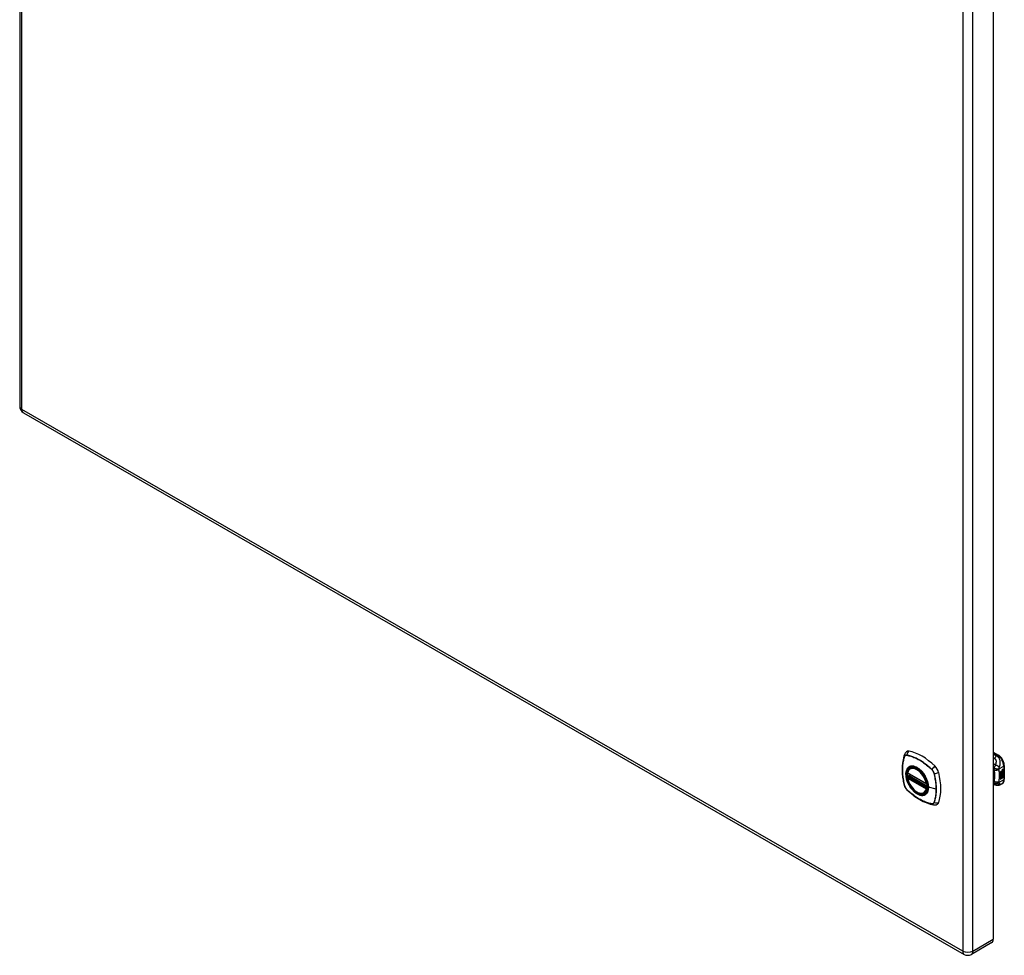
# Model space of a CAD drawing. Header units: inches. Extents: x 124.8 to 146.7, y 37.1 to 78.7.
# Tile 1 of 2: x 124.8 to 146.7, y 37.1 to 57.9. Entities that reach past the tile are written whole.
import ezdxf

# ---------------------------------------------------------------- set-up
doc = ezdxf.new("R2010")
doc.units = ezdxf.units.IN
doc.header["$LTSCALE"] = 9.374161
doc.header["$MEASUREMENT"] = 0
doc.layers.add('Visible Edges(ANSI)', color=7, linetype='Continuous', lineweight=25)
doc.layers.add('Visible Tangent Edges(ANSI)', color=7, linetype='Continuous', lineweight=25)

msp = doc.modelspace()

# ---------------------------------------------------------------- linework, layer by layer
at = {"layer": 'Visible Edges(ANSI)'}
for p, q in [((124.842, 78.337), (124.842, 49.33)), ((146.496, 66.48), (146.496, 37.473)), ((124.923, 49.19), (145.85, 37.139)), ((146.496, 41.636), (146.611, 41.57)), ((144.652, 41.275), (144.669, 41.285)), ((146.651, 41.198), (146.689, 41.22)), ((146.651, 41.183), (146.688, 41.205)), ((146.689, 41.204), (146.651, 41.182)), ((146.651, 41.18), (146.689, 41.202)), ((146.651, 41.182), (146.651, 41.198)), ((146.651, 41.165), (146.692, 41.189)), ((146.694, 41.188), (146.651, 41.163)), ((146.651, 41.161), (146.698, 41.188)), ((146.651, 41.163), (146.651, 41.18)), ((146.688, 41.211), (146.691, 41.213)), ((146.688, 41.205), (146.688, 41.211)), ((146.689, 41.211), (146.688, 41.211)), ((146.689, 41.204), (146.688, 41.205)), ((146.688, 41.19), (146.688, 41.201)), ((146.689, 41.189), (146.688, 41.19)), ((146.688, 41.18), (146.693, 41.185)), ((146.688, 41.168), (146.688, 41.18)), ((146.689, 41.179), (146.688, 41.18)), ((146.692, 41.212), (146.689, 41.211)), ((146.689, 41.211), (146.689, 41.204)), ((146.689, 41.202), (146.689, 41.189)), ((146.689, 41.189), (146.694, 41.188)), ((146.698, 41.188), (146.689, 41.179)), ((146.689, 41.179), (146.689, 41.167)), ((146.691, 41.204), (146.715, 41.214)), ((146.716, 41.213), (146.691, 41.203)), ((146.692, 41.212), (146.691, 41.213)), ((146.691, 41.209), (146.695, 41.211)), ((146.691, 41.203), (146.691, 41.209)), ((146.691, 41.2), (146.703, 41.194)), ((146.691, 41.191), (146.691, 41.2)), ((146.691, 41.192), (146.698, 41.19)), ((146.699, 41.189), (146.691, 41.191)), ((146.691, 41.178), (146.699, 41.188)), ((146.691, 41.172), (146.702, 41.185)), ((146.703, 41.184), (146.691, 41.17)), ((146.691, 41.17), (146.691, 41.178)), ((146.695, 41.213), (146.694, 41.214)), ((146.697, 41.234), (146.695, 41.234)), ((146.696, 41.231), (146.695, 41.232)), ((146.697, 41.215), (146.695, 41.216)), ((146.695, 41.211), (146.695, 41.213)), ((146.699, 41.189), (146.698, 41.19)), ((146.699, 41.244), (146.715, 41.25)), ((146.699, 41.226), (146.715, 41.232)), ((146.699, 41.188), (146.699, 41.189)), ((146.7, 41.251), (146.716, 41.257)), ((146.716, 41.249), (146.7, 41.243)), ((146.716, 41.231), (146.7, 41.225)), ((146.703, 41.184), (146.702, 41.185)), ((146.702, 41.185), (146.715, 41.179)), ((146.703, 41.194), (146.716, 41.209)), ((146.716, 41.179), (146.703, 41.184)), ((146.704, 41.154), (146.704, 41.173)), ((146.705, 41.173), (146.705, 41.153)), ((146.706, 41.234), (146.716, 41.238)), ((146.706, 41.216), (146.716, 41.22)), ((146.706, 41.192), (146.715, 41.201)), ((146.706, 41.19), (146.706, 41.192)), ((146.707, 41.191), (146.706, 41.192)), ((146.707, 41.189), (146.706, 41.19)), ((146.716, 41.2), (146.707, 41.191)), ((146.707, 41.191), (146.707, 41.189)), ((146.707, 41.189), (146.716, 41.187)), ((146.711, 41.172), (146.715, 41.175)), ((146.715, 41.25), (146.715, 41.256)), ((146.716, 41.249), (146.715, 41.25)), ((146.715, 41.232), (146.715, 41.238)), ((146.716, 41.231), (146.715, 41.232)), ((146.715, 41.214), (146.715, 41.219)), ((146.716, 41.213), (146.715, 41.214)), ((146.715, 41.201), (146.715, 41.207)), ((146.716, 41.2), (146.715, 41.201)), ((146.715, 41.179), (146.715, 41.188)), ((146.716, 41.179), (146.715, 41.179)), ((146.716, 41.257), (146.716, 41.249)), ((146.716, 41.238), (146.716, 41.231)), ((146.716, 41.22), (146.716, 41.213)), ((146.716, 41.209), (146.716, 41.2)), ((146.716, 41.187), (146.716, 41.179)), ((146.742, 41.343), (146.742, 41.037)), ((144.595, 41.17), (145.009, 40.932)), ((144.595, 41.075), (144.609, 41.083)), ((144.614, 41.094), (144.614, 41.097)), ((144.62, 41.109), (144.661, 41.132)), ((146.651, 41.146), (146.688, 41.168)), ((146.651, 41.125), (146.651, 41.161)), ((146.652, 41.145), (146.651, 41.145)), ((146.651, 41.125), (146.662, 41.125)), ((146.664, 41.124), (146.651, 41.125)), ((146.651, 41.091), (146.675, 41.124)), ((146.651, 41.107), (146.664, 41.124)), ((146.651, 41.035), (146.651, 41.107)), ((146.652, 41.089), (146.651, 41.089)), ((146.651, 41.036), (146.665, 41.044)), ((146.666, 41.043), (146.651, 41.035)), ((146.689, 41.167), (146.652, 41.145)), ((146.652, 41.145), (146.675, 41.138)), ((146.677, 41.123), (146.652, 41.089)), ((146.652, 41.089), (146.666, 41.097)), ((146.664, 41.124), (146.662, 41.125)), ((146.665, 41.044), (146.665, 41.096)), ((146.666, 41.043), (146.665, 41.044)), ((146.666, 41.097), (146.666, 41.043)), ((146.668, 41.098), (146.683, 41.107)), ((146.668, 41.044), (146.668, 41.098)), ((146.668, 41.046), (146.682, 41.054)), ((146.683, 41.053), (146.668, 41.044)), ((146.675, 41.138), (146.689, 41.158)), ((146.677, 41.123), (146.675, 41.124)), ((146.675, 41.124), (146.689, 41.121)), ((146.69, 41.12), (146.677, 41.123)), ((146.682, 41.054), (146.682, 41.106)), ((146.683, 41.053), (146.682, 41.054)), ((146.683, 41.107), (146.683, 41.053)), ((146.685, 41.116), (146.69, 41.12)), ((146.699, 41.116), (146.685, 41.116)), ((146.686, 41.138), (146.691, 41.145)), ((146.687, 41.137), (146.686, 41.138)), ((146.686, 41.117), (146.698, 41.117)), ((146.686, 41.108), (146.699, 41.116)), ((146.686, 41.054), (146.686, 41.108)), ((146.686, 41.056), (146.699, 41.064)), ((146.701, 41.063), (146.686, 41.054)), ((146.693, 41.144), (146.687, 41.137)), ((146.687, 41.137), (146.708, 41.132)), ((146.689, 41.167), (146.688, 41.168)), ((146.69, 41.12), (146.689, 41.121)), ((146.693, 41.144), (146.691, 41.145)), ((146.696, 41.151), (146.695, 41.152)), ((146.699, 41.116), (146.698, 41.117)), ((146.699, 41.064), (146.699, 41.117)), ((146.701, 41.116), (146.699, 41.117)), ((146.699, 41.117), (146.722, 41.116)), ((146.701, 41.063), (146.699, 41.064)), ((146.701, 41.164), (146.7, 41.165)), ((146.7, 41.127), (146.706, 41.132)), ((146.701, 41.127), (146.7, 41.127)), ((146.701, 41.151), (146.701, 41.164)), ((146.708, 41.132), (146.701, 41.127)), ((146.701, 41.127), (146.723, 41.115)), ((146.701, 41.116), (146.701, 41.063)), ((146.723, 41.115), (146.701, 41.116)), ((146.705, 41.153), (146.704, 41.154)), ((144.964, 40.732), (144.981, 40.742)), ((145.021, 40.932), (145.024, 40.934)), ((146.542, 40.906), (146.496, 40.924)), ((146.545, 40.905), (146.542, 40.906)), ((146.689, 40.931), (146.649, 40.908)), ((146.463, 37.399), (146.011, 37.139))]:
    msp.add_line(p, q, dxfattribs=at)
at = {"layer": 'Visible Edges(ANSI)', "flags": 128}
for points in [[(144.565, 41.646), (144.557, 41.639), (144.55, 41.631), (144.538, 41.616), (144.528, 41.599), (144.521, 41.583)], [(144.521, 41.583), (144.509, 41.546), (144.499, 41.509), (144.49, 41.47), (144.483, 41.43), (144.478, 41.389), (144.474, 41.348), (144.472, 41.306), (144.471, 41.263), (144.472, 41.22), (144.474, 41.176), (144.478, 41.131), (144.483, 41.086), (144.49, 41.041), (144.498, 40.995), (144.507, 40.949), (144.518, 40.903)], [(146.742, 41.343), (146.741, 41.359), (146.739, 41.376), (146.736, 41.392), (146.732, 41.409), (146.726, 41.425), (146.72, 41.441), (146.712, 41.457), (146.704, 41.473), (146.695, 41.488), (146.685, 41.502), (146.674, 41.516), (146.662, 41.529), (146.65, 41.541), (146.637, 41.552), (146.624, 41.562), (146.611, 41.57)], [(144.589, 41.183), (144.593, 41.198), (144.599, 41.212), (144.605, 41.226), (144.612, 41.238), (144.621, 41.249), (144.63, 41.259), (144.64, 41.267), (144.652, 41.275)], [(144.912, 41.197), (144.931, 41.175), (144.948, 41.152), (144.965, 41.128), (144.98, 41.103), (144.994, 41.077), (145.007, 41.051), (145.018, 41.024), (145.028, 40.997)], [(144.964, 40.732), (144.952, 40.726), (144.94, 40.722), (144.928, 40.719), (144.914, 40.717), (144.901, 40.717), (144.887, 40.717), (144.873, 40.719), (144.858, 40.723), (144.844, 40.727), (144.829, 40.733), (144.814, 40.74), (144.8, 40.748), (144.785, 40.757), (144.77, 40.768), (144.756, 40.779), (144.742, 40.791), (144.728, 40.804), (144.715, 40.818), (144.702, 40.832), (144.689, 40.848), (144.677, 40.864), (144.665, 40.88), (144.654, 40.897), (144.644, 40.915), (144.634, 40.933), (144.626, 40.951), (144.617, 40.97), (144.61, 40.988), (144.603, 41.007), (144.598, 41.025), (144.593, 41.044), (144.589, 41.062)], [(144.609, 41.083), (144.611, 41.085), (144.613, 41.088), (144.614, 41.091), (144.614, 41.094)], [(146.689, 40.931), (146.702, 40.94), (146.713, 40.951), (146.722, 40.963), (146.73, 40.977), (146.735, 40.991), (146.739, 41.006), (146.741, 41.022), (146.742, 41.037)], [(144.518, 40.903), (144.522, 40.889), (144.528, 40.875), (144.534, 40.861), (144.541, 40.848), (144.548, 40.836), (144.557, 40.824), (144.567, 40.812), (144.577, 40.801)], [(144.577, 40.801), (144.612, 40.769), (144.647, 40.738), (144.682, 40.708), (144.718, 40.679), (144.754, 40.652), (144.791, 40.627), (144.828, 40.603), (144.865, 40.581), (144.902, 40.56), (144.94, 40.541), (144.978, 40.524), (145.016, 40.508), (145.053, 40.495), (145.091, 40.483), (145.129, 40.473), (145.167, 40.465)], [(146.649, 40.908), (146.64, 40.903), (146.631, 40.9), (146.621, 40.897), (146.611, 40.895), (146.601, 40.894), (146.592, 40.894), (146.582, 40.894), (146.573, 40.896), (146.57, 40.897), (146.567, 40.897), (146.563, 40.899), (146.557, 40.901), (146.551, 40.903), (146.545, 40.905)], [(145.167, 40.465), (145.184, 40.463), (145.203, 40.463), (145.223, 40.466), (145.232, 40.468), (145.242, 40.471)]]:
    msp.add_lwpolyline(points, dxfattribs=at)
at = {"layer": 'Visible Edges(ANSI)'}
for centre, radius, start, end in [((125.003, 49.33), 0.161, 180, 240.064), ((144.601, 41.181), 0.0118, 166.5789, 240.064), ((144.601, 41.065), 0.0118, 119.936, 190.602), ((144.626, 41.098), 0.0118, 119.936, 187.8207), ((145.015, 40.942), 0.0118, 240.064, 299.936), ((145.93, 37.278), 0.161, 240.064, 299.936)]:
    msp.add_arc(centre, radius, start, end, dxfattribs=at)
for centre, major_axis, start_param, end_param in [((144.662, 41.498), (-0.088, 0.154), 5.827357, 6.382176), ((144.912, 40.5), (-0.639, 1.109), 5.172085, 5.827357), ((144.808, 41.003), (-0.157, 0.273), 0.593057, 1.013697), ((144.808, 41.003), (-0.157, 0.273), 5.503606, 6.749051), ((145.163, 41.209), (0.088, -0.154), 1.114968, 2.030492), ((144.425, 41.344), (-0.639, 1.109), 3.601288, 4.256561), ((146.699, 41.227), (-0.008, -0.0139), 5.599531, 6.283185), ((146.7, 41.226), (-0.008, -0.0139), 5.474827, 6.308913), ((146.695, 41.242), (0.00349, 0.00607), 1.10591, 2.348655), ((146.702, 41.246), (-0.0082, -0.0142), 5.490247, 6.612005), ((146.695, 41.224), (0.00337, 0.00586), 1.080045, 2.345144), ((146.701, 41.228), (-0.008, -0.0139), 5.486737, 6.497871), ((146.698, 41.234), (0.0096, 0.0166), 0.591478, 1.10591), ((146.7, 41.247), (-0.0082, -0.0142), 0.086325, 0.32882), ((146.697, 41.216), (0.0096, 0.0166), 0.846591, 1.080045), ((146.7, 41.228), (-0.008, -0.0139), 0.088333, 0.214686), ((146.697, 41.24), (0.002, 0.00347), 1.194468, 2.460773), ((146.7, 41.242), (-0.00419, -0.00728), 5.602365, 6.283185), ((146.697, 41.221), (0.002, 0.00347), 1.194614, 2.459504), ((146.7, 41.223), (-0.00419, -0.00728), 5.601097, 6.283185), ((146.7, 41.156), (0.0094, 0.0163), 0.3673, 1.199629), ((146.698, 41.237), (0.00409, 0.00711), 0.608795, 1.194468), ((146.698, 41.239), (-0.002, -0.00347), 4.33606, 5.602365), ((146.701, 41.241), (-0.00419, -0.00728), 5.602365, 6.501309), ((146.698, 41.219), (0.00409, 0.00711), 0.608932, 1.194614), ((146.698, 41.22), (-0.002, -0.00347), 4.336206, 5.601097), ((146.701, 41.223), (-0.00419, -0.00728), 5.601097, 6.50115), ((146.699, 41.236), (-0.00409, -0.00711), 3.750388, 4.33606), ((146.699, 41.218), (-0.00409, -0.00711), 3.750524, 4.336206), ((146.709, 41.261), (-0.0155, -0.0269), 0.234705, 0.623342), ((146.71, 41.243), (-0.0155, -0.0269), 0.217964, 0.608932), ((146.698, 41.158), (0.0102, 0.0177), 5.053908, 5.889616), ((146.686, 41.15), (0.0202, 0.0351), 5.348557, 5.747216), ((146.688, 41.149), (-0.0202, -0.0351), 2.206964, 2.656801), ((146.703, 41.163), (-0.011, -0.0191), 5.44239, 6.249461), ((146.704, 41.163), (-0.011, -0.0191), 5.27034, 6.249461), ((146.697, 41.161), (0.00506, 0.00878), 1.199629, 2.268394), ((146.704, 41.163), (-0.0099, -0.0173), 5.328451, 6.266738), ((146.698, 41.159), (-0.00364, -0.00633), 4.818058, 5.834093), ((146.701, 41.162), (-0.00559, -0.00971), 5.834093, 6.283185), ((146.697, 41.159), (0.00318, 0.00552), 0.285255, 1.676465), ((146.699, 41.158), (-0.00364, -0.00633), 4.818058, 5.834093), ((146.702, 41.161), (-0.00559, -0.00971), 5.834093, 6.944434), ((146.706, 41.169), (-0.0132, -0.023), 0.05511, 0.723506), ((146.708, 41.168), (-0.0132, -0.023), 6.266738, 7.006692), ((146.699, 41.158), (0.00318, 0.00552), 0.285255, 1.676465), ((146.706, 41.158), (0.0066, 0.0114), 3.865099, 5.348557), ((146.707, 41.159), (0.00319, 0.00555), 3.637533, 5.053908), ((146.707, 41.157), (-0.0066, -0.0114), 0.723506, 2.206964), ((144.808, 41.003), (0.157, -0.273), 5.81732, 7.062765), ((145.163, 40.629), (0.088, -0.154), 6.184194, 6.742881), ((146.382, 37.539), (0.08, -0.14), 0, 0.787332)]:
    msp.add_ellipse(centre, major_axis=major_axis, ratio=0.578093, start_param=start_param, end_param=end_param, dxfattribs=at)
msp.add_ellipse((144.804, 41.001), major_axis=(-0.16, 0.277), ratio=0.578093, dxfattribs=at)
at = {"layer": 'Visible Tangent Edges(ANSI)'}
for p, q in [((124.889, 49.264), (124.889, 78.272)), ((145.817, 66.22), (145.817, 37.213)), ((146.044, 37.213), (146.044, 66.22)), ((145.817, 37.213), (124.889, 49.264)), ((146.496, 41.623), (146.591, 41.568)), ((144.522, 41.538), (144.522, 41.539)), ((144.573, 41.569), (144.574, 41.569)), ((146.591, 41.568), (146.568, 41.555)), ((145.006, 40.937), (144.592, 41.176)), ((145.128, 41.249), (145.128, 41.249)), ((146.496, 41.25), (146.512, 41.239)), ((146.623, 41.265), (146.73, 41.327)), ((146.695, 41.237), (146.694, 41.238)), ((146.695, 41.218), (146.694, 41.219)), ((146.697, 41.241), (146.695, 41.242)), ((146.697, 41.223), (146.695, 41.224)), ((146.7, 41.243), (146.699, 41.244)), ((146.7, 41.225), (146.699, 41.226)), ((146.73, 41.327), (146.73, 41.021)), ((144.592, 41.06), (145.006, 40.821)), ((144.601, 41.074), (144.612, 41.081)), ((145.015, 40.836), (144.601, 41.074)), ((144.612, 41.081), (145.026, 40.842)), ((145.03, 40.858), (144.62, 41.094)), ((144.626, 41.108), (144.664, 41.13)), ((145.03, 40.875), (144.626, 41.108)), ((145.18, 41.16), (145.18, 41.159)), ((146.512, 40.986), (146.496, 40.993)), ((146.73, 41.021), (146.623, 40.959)), ((146.694, 41.153), (146.693, 41.154)), ((146.695, 41.16), (146.694, 41.161)), ((146.706, 41.146), (146.705, 41.147)), ((146.716, 41.161), (146.715, 41.162)), ((144.522, 40.897), (144.522, 40.897)), ((144.574, 40.807), (144.573, 40.807)), ((145.026, 40.842), (145.015, 40.836)), ((145.023, 40.94), (145.023, 40.94)), ((145.023, 40.819), (145.025, 40.82)), ((145.226, 40.812), (145.055, 40.855)), ((145.18, 40.518), (145.18, 40.518)), ((145.128, 40.488), (145.128, 40.488)), ((146.044, 37.213), (146.496, 37.473))]:
    msp.add_line(p, q, dxfattribs=at)
at = {"layer": 'Visible Tangent Edges(ANSI)', "flags": 128}
for points in [[(144.521, 41.54), (144.514, 41.519), (144.507, 41.496), (144.501, 41.473), (144.496, 41.45), (144.491, 41.426), (144.487, 41.401), (144.483, 41.376), (144.48, 41.351), (144.478, 41.325), (144.476, 41.298), (144.475, 41.272), (144.475, 41.245), (144.475, 41.217), (144.476, 41.189), (144.478, 41.161), (144.48, 41.133), (144.483, 41.104), (144.487, 41.075), (144.491, 41.046), (144.496, 41.017), (144.501, 40.987), (144.507, 40.958), (144.514, 40.928), (144.521, 40.898)], [(144.522, 40.897), (144.514, 40.927), (144.508, 40.957), (144.502, 40.987), (144.496, 41.016), (144.491, 41.046), (144.487, 41.075), (144.484, 41.104), (144.481, 41.132), (144.479, 41.161), (144.477, 41.189), (144.476, 41.217), (144.476, 41.244), (144.476, 41.271), (144.477, 41.297), (144.478, 41.324), (144.481, 41.35), (144.484, 41.375), (144.487, 41.4), (144.491, 41.424), (144.496, 41.448), (144.502, 41.472), (144.508, 41.495), (144.514, 41.517), (144.522, 41.538)], [(144.574, 41.571), (144.571, 41.571), (144.568, 41.572), (144.565, 41.572), (144.562, 41.572), (144.559, 41.572), (144.556, 41.572), (144.553, 41.571), (144.551, 41.571), (144.548, 41.57), (144.546, 41.569), (144.543, 41.568), (144.541, 41.566), (144.539, 41.565), (144.537, 41.564), (144.535, 41.562), (144.533, 41.56), (144.531, 41.558), (144.529, 41.556), (144.527, 41.554), (144.526, 41.551), (144.525, 41.549), (144.523, 41.546), (144.522, 41.543), (144.521, 41.54)], [(144.522, 41.539), (144.523, 41.541), (144.524, 41.544), (144.525, 41.547), (144.527, 41.549), (144.528, 41.551), (144.53, 41.554), (144.532, 41.556), (144.533, 41.558), (144.535, 41.559), (144.537, 41.561), (144.539, 41.563), (144.542, 41.564), (144.544, 41.565), (144.546, 41.566), (144.549, 41.567), (144.551, 41.568), (144.554, 41.569), (144.556, 41.569), (144.559, 41.569), (144.562, 41.569), (144.565, 41.57), (144.568, 41.569), (144.57, 41.569), (144.573, 41.569)], [(145.129, 41.251), (145.107, 41.272), (145.084, 41.293), (145.062, 41.313), (145.039, 41.332), (145.015, 41.351), (144.992, 41.369), (144.969, 41.387), (144.945, 41.404), (144.922, 41.42), (144.898, 41.435), (144.874, 41.45), (144.851, 41.464), (144.827, 41.477), (144.804, 41.489), (144.78, 41.501), (144.757, 41.512), (144.734, 41.522), (144.71, 41.532), (144.687, 41.54), (144.664, 41.548), (144.641, 41.555), (144.618, 41.561), (144.596, 41.566), (144.574, 41.571)], [(144.574, 41.569), (144.596, 41.564), (144.619, 41.559), (144.641, 41.553), (144.664, 41.546), (144.687, 41.538), (144.71, 41.53), (144.733, 41.521), (144.757, 41.511), (144.78, 41.5), (144.803, 41.488), (144.827, 41.476), (144.85, 41.463), (144.874, 41.449), (144.897, 41.434), (144.921, 41.419), (144.944, 41.403), (144.968, 41.386), (144.991, 41.368), (145.014, 41.35), (145.037, 41.331), (145.06, 41.311), (145.083, 41.291), (145.106, 41.271), (145.128, 41.249)], [(146.568, 41.555), (146.565, 41.556), (146.562, 41.557), (146.559, 41.559), (146.556, 41.56), (146.553, 41.561), (146.55, 41.562), (146.547, 41.563), (146.544, 41.564), (146.541, 41.566), (146.538, 41.567), (146.535, 41.568), (146.532, 41.569), (146.529, 41.57), (146.526, 41.572), (146.523, 41.573), (146.52, 41.574), (146.517, 41.575), (146.514, 41.576), (146.511, 41.578), (146.508, 41.579), (146.505, 41.58), (146.502, 41.581), (146.499, 41.582), (146.496, 41.583)], [(146.496, 41.508), (146.497, 41.507), (146.499, 41.507), (146.5, 41.507), (146.501, 41.506), (146.502, 41.506), (146.503, 41.505), (146.505, 41.505), (146.506, 41.504), (146.507, 41.504), (146.508, 41.503), (146.509, 41.503), (146.511, 41.502), (146.512, 41.502), (146.513, 41.501), (146.514, 41.501), (146.515, 41.5), (146.517, 41.5), (146.518, 41.499), (146.519, 41.499), (146.52, 41.498), (146.522, 41.498), (146.523, 41.497), (146.524, 41.497), (146.525, 41.497)], [(146.568, 41.555), (146.566, 41.553), (146.564, 41.552), (146.562, 41.55), (146.56, 41.548), (146.558, 41.546), (146.556, 41.544), (146.554, 41.542), (146.553, 41.54), (146.551, 41.537), (146.549, 41.535), (146.547, 41.533), (146.545, 41.53), (146.543, 41.528), (146.541, 41.525), (146.54, 41.522), (146.538, 41.52), (146.536, 41.517), (146.534, 41.514), (146.533, 41.511), (146.531, 41.508), (146.53, 41.505), (146.528, 41.502), (146.527, 41.5), (146.525, 41.497)], [(146.525, 41.497), (146.531, 41.494), (146.536, 41.49), (146.541, 41.486), (146.545, 41.481), (146.548, 41.476), (146.551, 41.47), (146.553, 41.464), (146.555, 41.458), (146.556, 41.451), (146.557, 41.445), (146.557, 41.438), (146.558, 41.432), (146.558, 41.425), (146.557, 41.418), (146.557, 41.411), (146.556, 41.405), (146.555, 41.398), (146.554, 41.391), (146.553, 41.384), (146.551, 41.378), (146.549, 41.371), (146.547, 41.364), (146.545, 41.357), (146.543, 41.35)], [(146.631, 41.303), (146.635, 41.311), (146.638, 41.32), (146.641, 41.329), (146.643, 41.338), (146.646, 41.347), (146.648, 41.357), (146.65, 41.366), (146.651, 41.376), (146.652, 41.386), (146.653, 41.396), (146.653, 41.407), (146.653, 41.418), (146.651, 41.43), (146.65, 41.441), (146.647, 41.453), (146.643, 41.466), (146.638, 41.478), (146.632, 41.491), (146.625, 41.503), (146.616, 41.516), (146.605, 41.527), (146.594, 41.538), (146.581, 41.547), (146.568, 41.555)], [(144.609, 41.298), (144.6, 41.29), (144.591, 41.281), (144.584, 41.271), (144.577, 41.261), (144.571, 41.249), (144.566, 41.236), (144.561, 41.223), (144.557, 41.209), (144.554, 41.194), (144.552, 41.179), (144.551, 41.163), (144.551, 41.146), (144.551, 41.129), (144.552, 41.111), (144.555, 41.094), (144.557, 41.075), (144.561, 41.057), (144.566, 41.038), (144.571, 41.019), (144.577, 41.001), (144.584, 40.982), (144.592, 40.963), (144.6, 40.945), (144.609, 40.926)], [(145.053, 40.858), (145.047, 40.799), (145.03, 40.75), (145.002, 40.713), (144.966, 40.689), (144.922, 40.679), (144.872, 40.685), (144.819, 40.705), (144.766, 40.738), (144.714, 40.784), (144.666, 40.839), (144.625, 40.902), (144.592, 40.97), (144.569, 41.039), (144.557, 41.106), (144.555, 41.169), (144.566, 41.224), (144.587, 41.268), (144.618, 41.3), (144.658, 41.319), (144.704, 41.322), (144.756, 41.311), (144.809, 41.286), (144.862, 41.247), (144.912, 41.197)], [(144.642, 41.318), (144.64, 41.317), (144.639, 41.317), (144.637, 41.316), (144.636, 41.315), (144.634, 41.315), (144.633, 41.314), (144.632, 41.313), (144.63, 41.313), (144.629, 41.312), (144.627, 41.311), (144.626, 41.31), (144.624, 41.309), (144.623, 41.309), (144.622, 41.308), (144.62, 41.307), (144.619, 41.306), (144.618, 41.305), (144.616, 41.304), (144.615, 41.303), (144.614, 41.302), (144.612, 41.301), (144.611, 41.3), (144.61, 41.299), (144.609, 41.298)], [(144.964, 41.132), (144.952, 41.149), (144.94, 41.166), (144.928, 41.182), (144.915, 41.197), (144.902, 41.212), (144.889, 41.226), (144.875, 41.239), (144.861, 41.251), (144.847, 41.263), (144.832, 41.274), (144.818, 41.284), (144.803, 41.293), (144.788, 41.3), (144.774, 41.307), (144.759, 41.313), (144.745, 41.318), (144.731, 41.322), (144.717, 41.324), (144.704, 41.326), (144.69, 41.327), (144.678, 41.326), (144.665, 41.324), (144.653, 41.322), (144.642, 41.318)], [(145.128, 41.249), (145.131, 41.246), (145.134, 41.243), (145.137, 41.24), (145.14, 41.237), (145.143, 41.233), (145.145, 41.23), (145.148, 41.226), (145.151, 41.223), (145.153, 41.219), (145.156, 41.215), (145.158, 41.212), (145.16, 41.208), (145.162, 41.204), (145.164, 41.2), (145.166, 41.196), (145.168, 41.192), (145.17, 41.188), (145.172, 41.184), (145.174, 41.18), (145.175, 41.176), (145.176, 41.172), (145.178, 41.168), (145.179, 41.164), (145.18, 41.16)], [(145.182, 41.16), (145.181, 41.164), (145.18, 41.168), (145.179, 41.172), (145.177, 41.176), (145.176, 41.18), (145.174, 41.185), (145.172, 41.189), (145.17, 41.193), (145.168, 41.197), (145.166, 41.201), (145.164, 41.205), (145.162, 41.209), (145.16, 41.213), (145.157, 41.217), (145.155, 41.22), (145.152, 41.224), (145.15, 41.228), (145.147, 41.231), (145.144, 41.235), (145.141, 41.238), (145.138, 41.242), (145.136, 41.245), (145.133, 41.248), (145.129, 41.251)], [(146.543, 41.35), (146.541, 41.352), (146.539, 41.353), (146.537, 41.354), (146.535, 41.356), (146.533, 41.357), (146.531, 41.358), (146.529, 41.36), (146.527, 41.361), (146.525, 41.362), (146.523, 41.364), (146.521, 41.365), (146.52, 41.366), (146.518, 41.368), (146.516, 41.369), (146.514, 41.37), (146.512, 41.372), (146.51, 41.373), (146.508, 41.374), (146.506, 41.376), (146.504, 41.377), (146.502, 41.379), (146.5, 41.38), (146.498, 41.381), (146.496, 41.383)], [(146.513, 41.275), (146.513, 41.274), (146.513, 41.272), (146.512, 41.27), (146.512, 41.268), (146.512, 41.267), (146.512, 41.265), (146.512, 41.263), (146.511, 41.262), (146.511, 41.26), (146.511, 41.259), (146.511, 41.257), (146.511, 41.256), (146.511, 41.254), (146.511, 41.253), (146.511, 41.251), (146.511, 41.25), (146.511, 41.249), (146.511, 41.247), (146.511, 41.246), (146.511, 41.245), (146.511, 41.243), (146.512, 41.242), (146.512, 41.241), (146.512, 41.239)], [(146.622, 41.252), (146.619, 41.25), (146.615, 41.248), (146.611, 41.245), (146.607, 41.243), (146.603, 41.241), (146.598, 41.239), (146.593, 41.237), (146.588, 41.235), (146.583, 41.234), (146.578, 41.233), (146.572, 41.232), (146.567, 41.231), (146.562, 41.23), (146.556, 41.23), (146.551, 41.23), (146.546, 41.23), (146.541, 41.231), (146.536, 41.231), (146.531, 41.232), (146.527, 41.233), (146.523, 41.235), (146.519, 41.236), (146.515, 41.238), (146.512, 41.239)], [(146.512, 41.239), (146.513, 41.236), (146.513, 41.232), (146.514, 41.229), (146.515, 41.225), (146.515, 41.222), (146.516, 41.218), (146.517, 41.215), (146.517, 41.211), (146.518, 41.207), (146.518, 41.204), (146.519, 41.2), (146.519, 41.197), (146.52, 41.193), (146.52, 41.189), (146.52, 41.185), (146.521, 41.182), (146.521, 41.178), (146.521, 41.174), (146.522, 41.17), (146.522, 41.167), (146.522, 41.163), (146.523, 41.159), (146.523, 41.155), (146.523, 41.151)], [(146.543, 41.35), (146.541, 41.347), (146.539, 41.344), (146.538, 41.342), (146.536, 41.339), (146.535, 41.336), (146.533, 41.333), (146.532, 41.33), (146.53, 41.327), (146.529, 41.324), (146.528, 41.321), (146.526, 41.318), (146.525, 41.315), (146.524, 41.311), (146.522, 41.308), (146.521, 41.305), (146.52, 41.301), (146.519, 41.298), (146.518, 41.295), (146.517, 41.291), (146.516, 41.288), (146.515, 41.285), (146.515, 41.282), (146.514, 41.278), (146.513, 41.275)], [(146.623, 41.265), (146.619, 41.264), (146.616, 41.264), (146.612, 41.263), (146.608, 41.262), (146.604, 41.262), (146.599, 41.262), (146.595, 41.261), (146.59, 41.261), (146.585, 41.261), (146.58, 41.261), (146.574, 41.262), (146.569, 41.262), (146.564, 41.263), (146.558, 41.263), (146.553, 41.264), (146.548, 41.265), (146.543, 41.266), (146.538, 41.267), (146.534, 41.268), (146.529, 41.27), (146.525, 41.271), (146.521, 41.272), (146.517, 41.274), (146.513, 41.275)], [(146.631, 41.303), (146.629, 41.305), (146.627, 41.307), (146.624, 41.309), (146.621, 41.312), (146.618, 41.314), (146.615, 41.317), (146.611, 41.319), (146.608, 41.321), (146.604, 41.324), (146.6, 41.326), (146.596, 41.328), (146.592, 41.331), (146.588, 41.333), (146.584, 41.335), (146.58, 41.337), (146.575, 41.339), (146.571, 41.341), (146.567, 41.342), (146.563, 41.344), (146.559, 41.346), (146.554, 41.347), (146.551, 41.348), (146.547, 41.349), (146.543, 41.35)], [(146.622, 41.252), (146.622, 41.253), (146.622, 41.253), (146.622, 41.254), (146.622, 41.254), (146.622, 41.255), (146.622, 41.255), (146.622, 41.256), (146.622, 41.256), (146.622, 41.257), (146.622, 41.257), (146.622, 41.258), (146.622, 41.258), (146.622, 41.259), (146.622, 41.259), (146.622, 41.26), (146.622, 41.26), (146.622, 41.261), (146.622, 41.262), (146.622, 41.262), (146.622, 41.263), (146.622, 41.263), (146.622, 41.264), (146.623, 41.265), (146.623, 41.265)], [(146.622, 40.972), (146.624, 40.984), (146.626, 40.997), (146.628, 41.01), (146.629, 41.022), (146.631, 41.035), (146.632, 41.047), (146.633, 41.059), (146.634, 41.072), (146.634, 41.084), (146.635, 41.096), (146.635, 41.108), (146.635, 41.12), (146.635, 41.131), (146.635, 41.143), (146.634, 41.154), (146.634, 41.166), (146.633, 41.177), (146.632, 41.188), (146.631, 41.199), (146.629, 41.21), (146.628, 41.221), (146.626, 41.232), (146.624, 41.242), (146.622, 41.252)], [(146.623, 41.265), (146.623, 41.267), (146.623, 41.269), (146.623, 41.27), (146.624, 41.272), (146.624, 41.274), (146.624, 41.276), (146.625, 41.277), (146.625, 41.279), (146.625, 41.281), (146.625, 41.283), (146.626, 41.284), (146.626, 41.286), (146.627, 41.288), (146.627, 41.289), (146.627, 41.291), (146.628, 41.292), (146.628, 41.294), (146.628, 41.295), (146.629, 41.296), (146.629, 41.298), (146.63, 41.299), (146.63, 41.3), (146.631, 41.301), (146.631, 41.303)], [(144.609, 41.083), (144.609, 41.083), (144.609, 41.083), (144.609, 41.083), (144.609, 41.083), (144.609, 41.083), (144.609, 41.083), (144.609, 41.083), (144.609, 41.083), (144.609, 41.083), (144.609, 41.083), (144.609, 41.083), (144.609, 41.083), (144.609, 41.083), (144.609, 41.083), (144.609, 41.083), (144.609, 41.083), (144.609, 41.083), (144.609, 41.083), (144.609, 41.083), (144.609, 41.083), (144.609, 41.083), (144.609, 41.083), (144.609, 41.083), (144.609, 41.083)], [(144.609, 41.083), (144.609, 41.083), (144.609, 41.083), (144.609, 41.083), (144.609, 41.082), (144.609, 41.082), (144.609, 41.082), (144.609, 41.082), (144.609, 41.082), (144.609, 41.082), (144.609, 41.082), (144.609, 41.082), (144.609, 41.082), (144.609, 41.082), (144.609, 41.082), (144.609, 41.082), (144.609, 41.082), (144.609, 41.082), (144.61, 41.082), (144.61, 41.082), (144.61, 41.082), (144.61, 41.082), (144.61, 41.082), (144.61, 41.081), (144.611, 41.081)], [(144.611, 41.081), (144.611, 41.081), (144.611, 41.081), (144.611, 41.081), (144.611, 41.081), (144.611, 41.081), (144.611, 41.081), (144.611, 41.081), (144.611, 41.081), (144.611, 41.081), (144.611, 41.081), (144.611, 41.081), (144.611, 41.081), (144.611, 41.081), (144.612, 41.081), (144.612, 41.081), (144.612, 41.081), (144.612, 41.081), (144.612, 41.081), (144.612, 41.081), (144.612, 41.081), (144.612, 41.081), (144.612, 41.081), (144.612, 41.081), (144.612, 41.081)], [(144.614, 41.096), (144.614, 41.096), (144.614, 41.096), (144.614, 41.096), (144.614, 41.096), (144.614, 41.096), (144.614, 41.095), (144.614, 41.095), (144.614, 41.095), (144.614, 41.095), (144.614, 41.095), (144.614, 41.095), (144.614, 41.095), (144.614, 41.095), (144.614, 41.095), (144.614, 41.095), (144.614, 41.095), (144.614, 41.095), (144.614, 41.095), (144.614, 41.095), (144.614, 41.095), (144.614, 41.095), (144.614, 41.094), (144.614, 41.094), (144.614, 41.094)], [(144.617, 41.095), (144.617, 41.095), (144.617, 41.095), (144.617, 41.095), (144.617, 41.095), (144.617, 41.095), (144.616, 41.095), (144.616, 41.096), (144.616, 41.096), (144.616, 41.096), (144.616, 41.096), (144.616, 41.096), (144.615, 41.096), (144.615, 41.096), (144.615, 41.096), (144.615, 41.096), (144.615, 41.096), (144.615, 41.096), (144.615, 41.096), (144.615, 41.096), (144.615, 41.096), (144.615, 41.096), (144.615, 41.096), (144.614, 41.096), (144.614, 41.096)], [(144.62, 41.094), (144.62, 41.094), (144.62, 41.094), (144.62, 41.094), (144.62, 41.094), (144.62, 41.094), (144.62, 41.094), (144.62, 41.094), (144.619, 41.094), (144.619, 41.094), (144.619, 41.094), (144.619, 41.094), (144.619, 41.094), (144.619, 41.094), (144.619, 41.095), (144.619, 41.095), (144.618, 41.095), (144.618, 41.095), (144.618, 41.095), (144.618, 41.095), (144.618, 41.095), (144.618, 41.095), (144.618, 41.095), (144.618, 41.095), (144.617, 41.095)], [(144.997, 41.075), (144.996, 41.077), (144.994, 41.08), (144.993, 41.082), (144.992, 41.085), (144.991, 41.087), (144.989, 41.09), (144.988, 41.092), (144.987, 41.094), (144.985, 41.097), (144.984, 41.099), (144.982, 41.102), (144.981, 41.104), (144.98, 41.106), (144.978, 41.109), (144.977, 41.111), (144.975, 41.114), (144.974, 41.116), (144.973, 41.118), (144.971, 41.121), (144.97, 41.123), (144.968, 41.125), (144.967, 41.128), (144.965, 41.13), (144.964, 41.132)], [(145.055, 40.855), (145.055, 40.864), (145.055, 40.872), (145.054, 40.881), (145.054, 40.89), (145.053, 40.899), (145.052, 40.908), (145.05, 40.917), (145.049, 40.926), (145.047, 40.935), (145.045, 40.944), (145.043, 40.954), (145.04, 40.963), (145.038, 40.972), (145.035, 40.982), (145.032, 40.991), (145.029, 41), (145.025, 41.01), (145.022, 41.019), (145.018, 41.029), (145.014, 41.038), (145.01, 41.047), (145.006, 41.056), (145.002, 41.066), (144.997, 41.075)], [(145.028, 40.997), (145.03, 40.991), (145.032, 40.985), (145.034, 40.979), (145.035, 40.973), (145.037, 40.967), (145.039, 40.961), (145.04, 40.955), (145.041, 40.949), (145.043, 40.943), (145.044, 40.937), (145.045, 40.931), (145.046, 40.925), (145.047, 40.92), (145.048, 40.914), (145.049, 40.908), (145.05, 40.902), (145.05, 40.896), (145.051, 40.891), (145.051, 40.885), (145.052, 40.88), (145.052, 40.874), (145.052, 40.868), (145.053, 40.863), (145.053, 40.858)], [(145.18, 41.159), (145.184, 41.144), (145.187, 41.129), (145.191, 41.114), (145.194, 41.099), (145.197, 41.084), (145.2, 41.07), (145.203, 41.055), (145.206, 41.04), (145.208, 41.025), (145.21, 41.011), (145.213, 40.996), (145.215, 40.981), (145.216, 40.967), (145.218, 40.952), (145.22, 40.938), (145.221, 40.924), (145.222, 40.909), (145.223, 40.895), (145.224, 40.881), (145.225, 40.867), (145.226, 40.853), (145.226, 40.839), (145.226, 40.826), (145.226, 40.812)], [(145.182, 40.517), (145.189, 40.539), (145.196, 40.561), (145.202, 40.584), (145.207, 40.607), (145.212, 40.631), (145.216, 40.656), (145.22, 40.681), (145.223, 40.706), (145.225, 40.732), (145.226, 40.759), (145.227, 40.785), (145.228, 40.812), (145.227, 40.84), (145.226, 40.867), (145.225, 40.896), (145.223, 40.924), (145.22, 40.953), (145.216, 40.982), (145.212, 41.011), (145.207, 41.04), (145.202, 41.07), (145.196, 41.1), (145.189, 41.13), (145.182, 41.16)], [(146.512, 40.986), (146.512, 40.985), (146.512, 40.983), (146.511, 40.981), (146.511, 40.98), (146.511, 40.978), (146.511, 40.976), (146.511, 40.975), (146.511, 40.973), (146.511, 40.971), (146.511, 40.97), (146.511, 40.968), (146.511, 40.967), (146.511, 40.965), (146.511, 40.963), (146.511, 40.962), (146.511, 40.96), (146.512, 40.958), (146.512, 40.957), (146.512, 40.955), (146.512, 40.954), (146.512, 40.952), (146.513, 40.95), (146.513, 40.949), (146.513, 40.947)], [(146.523, 41.087), (146.523, 41.083), (146.523, 41.079), (146.522, 41.075), (146.522, 41.07), (146.522, 41.066), (146.521, 41.062), (146.521, 41.058), (146.521, 41.054), (146.52, 41.05), (146.52, 41.046), (146.52, 41.041), (146.519, 41.037), (146.519, 41.033), (146.518, 41.029), (146.518, 41.025), (146.517, 41.02), (146.517, 41.016), (146.516, 41.012), (146.515, 41.008), (146.515, 41.003), (146.514, 40.999), (146.513, 40.995), (146.513, 40.991), (146.512, 40.986)], [(146.622, 40.972), (146.619, 40.971), (146.615, 40.97), (146.611, 40.969), (146.607, 40.968), (146.603, 40.967), (146.598, 40.967), (146.593, 40.966), (146.588, 40.966), (146.583, 40.966), (146.578, 40.966), (146.572, 40.967), (146.567, 40.968), (146.562, 40.968), (146.556, 40.969), (146.551, 40.97), (146.546, 40.972), (146.541, 40.973), (146.536, 40.975), (146.531, 40.977), (146.527, 40.978), (146.523, 40.98), (146.519, 40.982), (146.515, 40.984), (146.512, 40.986)], [(146.623, 40.959), (146.619, 40.957), (146.616, 40.954), (146.612, 40.952), (146.608, 40.949), (146.604, 40.947), (146.599, 40.945), (146.595, 40.943), (146.59, 40.941), (146.585, 40.94), (146.58, 40.938), (146.574, 40.937), (146.569, 40.937), (146.564, 40.936), (146.558, 40.936), (146.553, 40.936), (146.548, 40.936), (146.543, 40.937), (146.538, 40.938), (146.534, 40.939), (146.529, 40.94), (146.525, 40.942), (146.521, 40.943), (146.517, 40.945), (146.513, 40.947)], [(146.523, 41.151), (146.523, 41.149), (146.523, 41.146), (146.523, 41.143), (146.523, 41.141), (146.523, 41.138), (146.524, 41.135), (146.524, 41.133), (146.524, 41.13), (146.524, 41.128), (146.524, 41.125), (146.524, 41.122), (146.524, 41.12), (146.524, 41.117), (146.524, 41.114), (146.524, 41.111), (146.524, 41.109), (146.524, 41.106), (146.524, 41.103), (146.523, 41.101), (146.523, 41.098), (146.523, 41.095), (146.523, 41.092), (146.523, 41.09), (146.523, 41.087)], [(146.623, 40.959), (146.623, 40.96), (146.622, 40.96), (146.622, 40.961), (146.622, 40.961), (146.622, 40.962), (146.622, 40.962), (146.622, 40.963), (146.622, 40.963), (146.622, 40.964), (146.622, 40.964), (146.622, 40.965), (146.622, 40.965), (146.622, 40.966), (146.622, 40.966), (146.622, 40.967), (146.622, 40.967), (146.622, 40.968), (146.622, 40.969), (146.622, 40.969), (146.622, 40.97), (146.622, 40.97), (146.622, 40.971), (146.622, 40.971), (146.622, 40.972)], [(146.631, 40.937), (146.631, 40.938), (146.63, 40.938), (146.63, 40.939), (146.629, 40.939), (146.629, 40.94), (146.628, 40.94), (146.628, 40.941), (146.628, 40.941), (146.627, 40.942), (146.627, 40.943), (146.627, 40.944), (146.626, 40.945), (146.626, 40.946), (146.625, 40.947), (146.625, 40.948), (146.625, 40.949), (146.625, 40.95), (146.624, 40.951), (146.624, 40.953), (146.624, 40.954), (146.623, 40.955), (146.623, 40.957), (146.623, 40.958), (146.623, 40.959)], [(144.521, 40.898), (144.522, 40.894), (144.523, 40.889), (144.525, 40.885), (144.526, 40.881), (144.527, 40.877), (144.529, 40.873), (144.531, 40.869), (144.533, 40.865), (144.535, 40.861), (144.537, 40.856), (144.539, 40.852), (144.541, 40.848), (144.543, 40.845), (144.546, 40.841), (144.548, 40.837), (144.551, 40.833), (144.553, 40.83), (144.556, 40.826), (144.559, 40.822), (144.562, 40.819), (144.565, 40.816), (144.568, 40.813), (144.571, 40.809), (144.574, 40.806)], [(144.573, 40.807), (144.57, 40.81), (144.568, 40.814), (144.565, 40.817), (144.562, 40.82), (144.559, 40.823), (144.556, 40.827), (144.554, 40.83), (144.551, 40.834), (144.549, 40.837), (144.546, 40.841), (144.544, 40.845), (144.542, 40.849), (144.539, 40.853), (144.537, 40.857), (144.535, 40.861), (144.533, 40.865), (144.532, 40.869), (144.53, 40.873), (144.528, 40.877), (144.527, 40.881), (144.525, 40.885), (144.524, 40.889), (144.523, 40.893), (144.522, 40.897)], [(145.128, 40.488), (145.106, 40.492), (145.083, 40.498), (145.061, 40.504), (145.038, 40.511), (145.015, 40.518), (144.992, 40.527), (144.969, 40.536), (144.945, 40.546), (144.922, 40.557), (144.898, 40.569), (144.875, 40.581), (144.851, 40.594), (144.828, 40.608), (144.804, 40.623), (144.781, 40.638), (144.757, 40.654), (144.734, 40.671), (144.711, 40.688), (144.687, 40.707), (144.664, 40.726), (144.641, 40.745), (144.619, 40.765), (144.596, 40.786), (144.574, 40.807)], [(144.574, 40.806), (144.596, 40.785), (144.619, 40.764), (144.641, 40.744), (144.664, 40.725), (144.688, 40.706), (144.711, 40.688), (144.734, 40.67), (144.758, 40.653), (144.781, 40.637), (144.805, 40.622), (144.828, 40.607), (144.852, 40.593), (144.875, 40.58), (144.899, 40.568), (144.922, 40.556), (144.946, 40.545), (144.969, 40.535), (144.993, 40.526), (145.016, 40.517), (145.039, 40.509), (145.062, 40.502), (145.084, 40.496), (145.107, 40.491), (145.129, 40.486)], [(144.609, 40.926), (144.61, 40.924), (144.611, 40.921), (144.612, 40.919), (144.614, 40.917), (144.615, 40.914), (144.616, 40.912), (144.618, 40.909), (144.619, 40.907), (144.62, 40.904), (144.622, 40.902), (144.623, 40.9), (144.624, 40.897), (144.626, 40.895), (144.627, 40.892), (144.629, 40.89), (144.63, 40.888), (144.632, 40.885), (144.633, 40.883), (144.634, 40.88), (144.636, 40.878), (144.637, 40.876), (144.639, 40.873), (144.64, 40.871), (144.642, 40.869)], [(144.642, 40.869), (144.653, 40.852), (144.665, 40.835), (144.678, 40.82), (144.691, 40.804), (144.704, 40.79), (144.717, 40.776), (144.731, 40.762), (144.745, 40.75), (144.76, 40.738), (144.774, 40.728), (144.788, 40.718), (144.803, 40.709), (144.818, 40.701), (144.832, 40.694), (144.847, 40.688), (144.861, 40.683), (144.875, 40.68), (144.889, 40.677), (144.902, 40.675), (144.915, 40.675), (144.928, 40.675), (144.941, 40.677), (144.952, 40.68), (144.964, 40.683)], [(144.997, 40.703), (145.002, 40.707), (145.006, 40.711), (145.01, 40.715), (145.014, 40.72), (145.018, 40.725), (145.022, 40.73), (145.026, 40.735), (145.029, 40.741), (145.032, 40.747), (145.035, 40.753), (145.038, 40.759), (145.04, 40.765), (145.043, 40.772), (145.045, 40.778), (145.047, 40.785), (145.049, 40.793), (145.05, 40.8), (145.052, 40.807), (145.053, 40.815), (145.054, 40.823), (145.054, 40.831), (145.055, 40.839), (145.055, 40.847), (145.055, 40.855)], [(145.026, 40.842), (145.026, 40.842), (145.026, 40.842), (145.026, 40.842), (145.026, 40.842), (145.026, 40.842), (145.026, 40.842), (145.026, 40.842), (145.027, 40.842), (145.027, 40.842), (145.027, 40.842), (145.027, 40.842), (145.027, 40.842), (145.027, 40.842), (145.027, 40.842), (145.027, 40.842), (145.027, 40.842), (145.027, 40.842), (145.027, 40.842), (145.027, 40.842), (145.027, 40.842), (145.027, 40.842), (145.027, 40.841), (145.027, 40.841), (145.027, 40.841)], [(145.027, 40.841), (145.027, 40.841), (145.028, 40.841), (145.028, 40.841), (145.028, 40.841), (145.028, 40.841), (145.028, 40.841), (145.028, 40.841), (145.028, 40.841), (145.028, 40.841), (145.028, 40.841), (145.028, 40.841), (145.028, 40.841), (145.028, 40.841), (145.028, 40.841), (145.028, 40.841), (145.028, 40.841), (145.028, 40.841), (145.028, 40.841), (145.028, 40.841), (145.028, 40.841), (145.028, 40.841), (145.028, 40.841), (145.028, 40.841), (145.028, 40.841)], [(145.226, 40.812), (145.226, 40.799), (145.226, 40.785), (145.226, 40.772), (145.225, 40.759), (145.224, 40.745), (145.223, 40.732), (145.222, 40.719), (145.221, 40.707), (145.22, 40.694), (145.218, 40.681), (145.216, 40.669), (145.215, 40.656), (145.213, 40.644), (145.21, 40.632), (145.208, 40.62), (145.206, 40.608), (145.203, 40.596), (145.2, 40.585), (145.197, 40.573), (145.194, 40.562), (145.191, 40.551), (145.187, 40.54), (145.184, 40.529), (145.18, 40.518)], [(146.513, 40.947), (146.514, 40.944), (146.515, 40.942), (146.515, 40.939), (146.516, 40.937), (146.517, 40.934), (146.518, 40.932), (146.519, 40.93), (146.52, 40.928), (146.521, 40.926), (146.522, 40.924), (146.524, 40.922), (146.525, 40.92), (146.526, 40.918), (146.527, 40.916), (146.529, 40.915), (146.53, 40.914), (146.531, 40.913), (146.533, 40.911), (146.534, 40.91), (146.536, 40.909), (146.537, 40.908), (146.539, 40.907), (146.541, 40.907), (146.542, 40.906)], [(146.631, 40.937), (146.629, 40.934), (146.627, 40.931), (146.624, 40.927), (146.621, 40.924), (146.618, 40.921), (146.615, 40.918), (146.612, 40.916), (146.608, 40.913), (146.605, 40.911), (146.601, 40.909), (146.597, 40.907), (146.593, 40.905), (146.589, 40.904), (146.585, 40.903), (146.581, 40.902), (146.577, 40.901), (146.573, 40.901), (146.568, 40.901), (146.564, 40.901), (146.56, 40.901), (146.556, 40.902), (146.552, 40.903), (146.548, 40.904), (146.545, 40.905)], [(146.649, 40.908), (146.651, 40.909), (146.652, 40.91), (146.652, 40.911), (146.653, 40.912), (146.653, 40.913), (146.653, 40.914), (146.653, 40.915), (146.653, 40.916), (146.652, 40.918), (146.651, 40.919), (146.651, 40.92), (146.65, 40.921), (146.649, 40.922), (146.648, 40.924), (146.646, 40.925), (146.645, 40.926), (146.644, 40.928), (146.642, 40.929), (146.64, 40.93), (146.639, 40.932), (146.637, 40.933), (146.635, 40.934), (146.633, 40.936), (146.631, 40.937)], [(144.964, 40.683), (144.965, 40.684), (144.967, 40.685), (144.968, 40.685), (144.97, 40.686), (144.971, 40.687), (144.973, 40.687), (144.974, 40.688), (144.975, 40.689), (144.977, 40.689), (144.978, 40.69), (144.98, 40.691), (144.981, 40.692), (144.982, 40.693), (144.984, 40.693), (144.985, 40.694), (144.987, 40.695), (144.988, 40.696), (144.989, 40.697), (144.991, 40.698), (144.992, 40.699), (144.993, 40.7), (144.994, 40.701), (144.996, 40.702), (144.997, 40.703)], [(145.18, 40.518), (145.179, 40.515), (145.178, 40.512), (145.176, 40.51), (145.175, 40.507), (145.174, 40.505), (145.172, 40.503), (145.17, 40.501), (145.168, 40.499), (145.166, 40.497), (145.164, 40.495), (145.162, 40.494), (145.16, 40.493), (145.158, 40.491), (145.156, 40.49), (145.153, 40.489), (145.151, 40.489), (145.148, 40.488), (145.145, 40.488), (145.143, 40.487), (145.14, 40.487), (145.137, 40.487), (145.134, 40.487), (145.131, 40.487), (145.128, 40.488)], [(145.129, 40.486), (145.133, 40.486), (145.136, 40.485), (145.138, 40.485), (145.141, 40.485), (145.144, 40.485), (145.147, 40.486), (145.15, 40.486), (145.152, 40.487), (145.155, 40.488), (145.157, 40.489), (145.16, 40.49), (145.162, 40.491), (145.164, 40.492), (145.166, 40.494), (145.168, 40.496), (145.17, 40.497), (145.172, 40.499), (145.174, 40.501), (145.176, 40.504), (145.177, 40.506), (145.179, 40.509), (145.18, 40.511), (145.181, 40.514), (145.182, 40.517)]]:
    msp.add_lwpolyline(points, dxfattribs=at)
at = {"layer": 'Visible Tangent Edges(ANSI)'}
for centre, major_axis, ratio, start_param, end_param in [((125.003, 49.33), (-0.161, 0), 0.575862, 0, 0.785398), ((125.003, 49.33), (-0.08, -0.14), 0.578093, 5.495853, 6.283185), ((144.659, 41.559), (-0.021, -0.116), 0.732657, 3.836161, 4.745518), ((144.633, 41.544), (-0.111, 0.039), 0.731263, 0, 0.488467), ((144.53, 41.541), (0.00929, -0.00325), 0.727761, 3.627167, 3.867813), ((144.581, 41.57), (0.00185, 0.00967), 0.732515, 1.610157, 1.850804), ((146.591, 41.536), (0.0196, 0.0341), 0.578093, 0, 0.783464), ((146.591, 41.407), (0.098, -0.171), 0.578093, 0.787332, 2.358128), ((144.807, 41.003), (-0.173, 0.3), 0.578093, 5.049679, 10.658285), ((144.601, 41.181), (-0.0115, 0.0027), 0.695905, 0, 0.935665), ((144.799, 40.999), (-0.15, 0.261), 0.578093, 4.16689, 6.832552), ((144.601, 41.181), (-0.0059, -0.0102), 0.578093, 5.495853, 6.283185), ((144.808, 41.003), (-0.156, 0.271), 0.578093, 5.008642, 6.283185), ((145.134, 41.251), (-0.00681, -0.00711), 0.364019, 5.089303, 5.329949), ((145.188, 41.255), (-0.0822, -0.0848), 0.362026, 4.182044, 5.091401), ((145.215, 41.209), (-0.115, -0.029), 0.359195, 1.190857, 2.100214), ((146.702, 41.343), (0.0394, 0), 0.575862, 5.497787, 6.283185), ((144.601, 41.065), (-0.0116, -0.0022), 0.423362, 0, 0.692028), ((144.601, 41.065), (-0.0059, -0.0102), 0.578093, 3.925057, 5.495853), ((144.799, 40.999), (0.15, -0.261), 0.578093, 4.16689, 6.832552), ((144.601, 41.065), (-0.0059, 0.0102), 0.578093, 5.499721, 6.283185), ((144.603, 41.093), (0.0019, -0.0117), 0.983789, 0.322582, 1.638537), ((144.609, 41.092), (0.0039, 0.0112), 0.654364, 3.80656, 5.233141), ((144.612, 41.09), (0.0059, 0.0102), 0.578093, 3.925057, 5.333981), ((144.626, 41.098), (-0.0117, -0.0016), 0.469248, 0, 0.204023), ((144.626, 41.098), (-0.0059, -0.0102), 0.578093, 3.925057, 5.349392), ((144.626, 41.098), (-0.0059, 0.0102), 0.578093, 5.499721, 6.283185), ((144.808, 41.003), (-0.156, 0.271), 0.578093, 4.16689, 4.416136), ((145.185, 41.164), (-0.00956, -0.00234), 0.361195, 0.95229, 1.192936), ((146.591, 41.102), (0.098, -0.171), 0.578093, 0, 0.787332), ((146.702, 41.037), (0.0394, 0), 0.575862, 5.497787, 6.283185), ((144.633, 40.932), (-0.115, -0.029), 0.359195, 0, 0.145182), ((144.53, 40.901), (-0.00955, -0.00239), 0.36454, 0.145508, 0.386154), ((144.581, 40.813), (-0.00684, -0.00708), 0.367364, 5.896099, 6.136746), ((144.659, 40.886), (-0.0822, -0.0848), 0.362026, 6.137077, 6.283185), ((144.808, 41.003), (0.156, -0.271), 0.578093, 0, 0.549367), ((145.015, 40.942), (-0.0116, -0.0022), 0.423362, 0.692028, 2.262824), ((145.015, 40.942), (-0.0059, -0.0102), 0.578093, 5.495853, 6.283185), ((145.015, 40.826), (0.0059, 0.0102), 0.578093, 0.783464, 2.354261), ((145.015, 40.826), (0.0115, -0.0027), 0.695905, 4.077257, 5.648054), ((145.015, 40.826), (0.0059, -0.0102), 0.578093, 0.549367, 2.358128), ((145.015, 40.942), (0.0059, -0.0102), 0.578093, 0, 1.025297), ((145.026, 40.852), (-0.0059, -0.0102), 0.578093, 0.783464, 1.09593), ((145.029, 40.85), (-0.00747, -0.00915), 0.48384, 0.86768, 0.967749), ((145.057, 40.858), (-0.00492, 0), 0.575862, 0.141897, 1.156289), ((145.185, 40.524), (-0.00931, 0.0032), 0.731106, 1.28729, 1.527937), ((145.215, 40.597), (-0.111, 0.039), 0.731263, 1.534142, 2.443499), ((145.134, 40.494), (0.00181, 0.00967), 0.72917, 2.411878, 2.652524), ((145.188, 40.581), (-0.021, -0.116), 0.732657, 5.791194, 6.283185), ((145.93, 37.278), (-0.08, -0.14), 0.578093, 5.495853, 6.283185), ((145.93, 37.278), (0.161, 0), 0.575862, 3.926991, 5.497787), ((145.93, 37.278), (0.08, -0.14), 0.578093, 0, 0.787332)]:
    msp.add_ellipse(centre, major_axis=major_axis, ratio=ratio, start_param=start_param, end_param=end_param, dxfattribs=at)
for centre, major_axis in [((144.807, 41.003), (0.171, -0.297)), ((144.804, 41.001), (-0.162, 0.282)), ((144.804, 41.001), (0.162, -0.281))]:
    msp.add_ellipse(centre, major_axis=major_axis, ratio=0.578093, dxfattribs=at)

doc.saveas('drawing.dxf')
